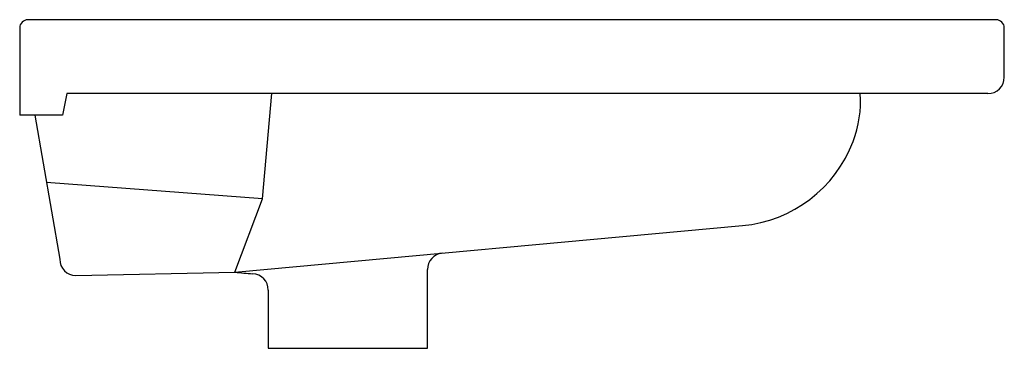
# Model space of a CAD drawing. Header units: millimetres. Extents: x 0 to 0.6, y 0 to 0.2.
import ezdxf

# ---------------------------------------------------------------- set-up
doc = ezdxf.new("R2010")
doc.units = ezdxf.units.MM
doc.layers.add('BLOCKS', color=3, linetype='Continuous')

msp = doc.modelspace()

# ---------------------------------------------------------------- linework, layer by layer
at = {"layer": 'BLOCKS'}
for p, q in [((0.595, 0.2), (0.005, 0.2)), ((0, 0.195), (0, 0.14192)), ((0.6, 0.165), (0.6, 0.195)), ((0.02874, 0.155), (0.02607, 0.14192)), ((0.59, 0.155), (0.02874, 0.155)), ((0.14786, 0.09105), (0.15357, 0.155)), ((0.02607, 0.14192), (0, 0.14192)), ((0.14786, 0.09105), (0.0163, 0.10084)), ((0.13108, 0.04637), (0.14786, 0.09105)), ((0.13108, 0.04637), (0.44044, 0.0747)), ((0.2485, 0), (0.2485, 0.04799)), ((0.1515, 0.03539), (0.1515, 0)), ((0.1515, 0), (0.2485, 0))]:
    msp.add_line(p, q, dxfattribs=at)
msp.add_lwpolyline([(0.00919, 0.14192), (0.02437, 0.05425, 0.409383), (0.03421, 0.04425), (0.13108, 0.04637)], format="xyb", dxfattribs=at)
for centre, radius, start, end in [((0.005, 0.195), 0.005, 89.99996, 180.00004), ((0.595, 0.195), 0.005, 359.99996, 90.00004), ((0.59, 0.165), 0.01, 270, 0), ((0.44426, 0.15014), 0.06811, 339.20178, 4.0889), ((0.43314, 0.15437), 0.08, 275.23292, 339.20178), ((0.2585, 0.04799), 0.01, 95.23292, 180), ((0.15032, 0.19763), 0.15248, 262.75017, 266.88795), ((0.1415, 0.03539), 0.01, 0.00028, 86.88844)]:
    msp.add_arc(centre, radius, start, end, dxfattribs=at)

doc.saveas('drawing.dxf')
